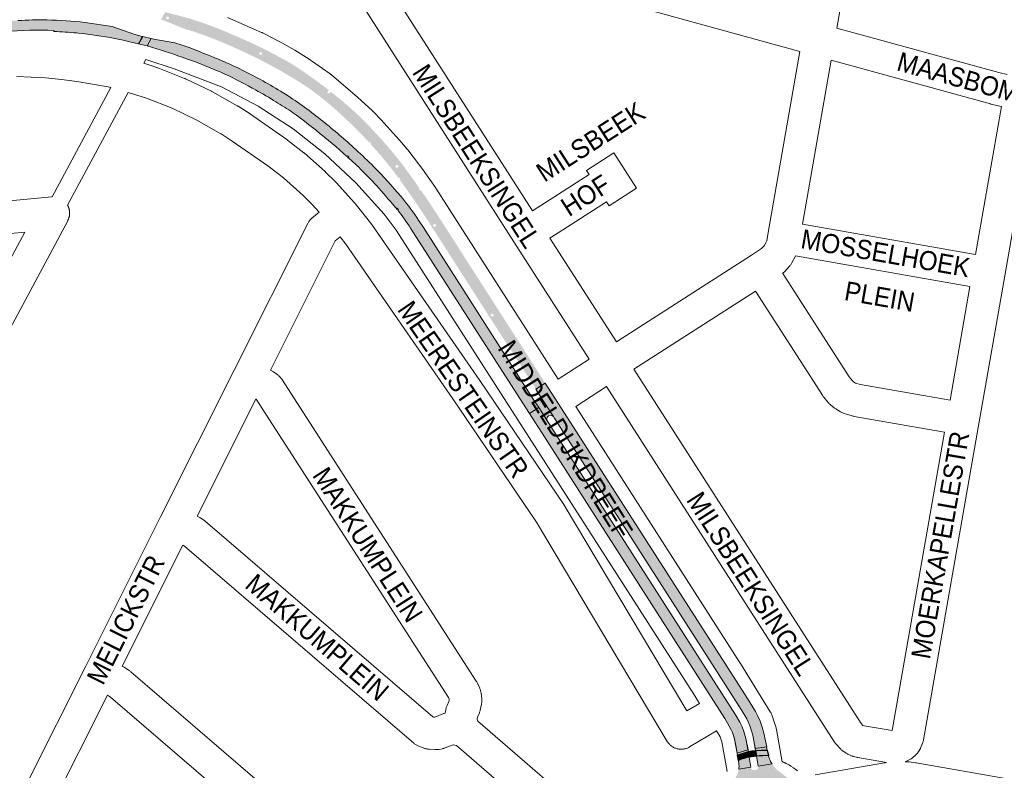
# Paper-space layout 'Layout1' of a CAD drawing. Header units: metres. Extents: x 123097 to 144122, y 392739 to 407589.
# Tile 82 of 256: x 127243 to 127638, y 400354 to 400655. Entities that reach past the tile are written whole.
import ezdxf
from ezdxf.enums import TextEntityAlignment as Align

# ---------------------------------------------------------------- set-up
doc = ezdxf.new("R2010")
doc.units = ezdxf.units.M
doc.header["$MEASUREMENT"] = 0
for name, color, linetype, lineweight in [('gs-anno-wegen algemeen tekst', 7, 'Continuous', 0), ('gs-knt-aanvullende hoofdweg', 7, 'Continuous', 0), ('gs-knt-fietspaden', 7, 'Continuous', 0), ('gs-knt-wegen algemeen', 7, 'Continuous', 0), ('ir-ARC-asfalt-hoofdwegen-te inspecteren', 5, 'Continuous', 0), ('ir-ARC-fietspaden naastliggend- te inspecteren', 1, 'Continuous', 0)]:
    doc.layers.add(name, color=color, linetype=linetype, lineweight=lineweight)
doc.styles.add('Style-Arial', font='arial.ttf')

psp = doc.layouts.get("Layout1")

# ---------------------------------------------------------------- hatches: boundary and pattern name
at = {"layer": 'ir-ARC-asfalt-hoofdwegen-te inspecteren', "linetype": 'Continuous', "lineweight": 13, "extrusion": (0, 0, -1)}
for points in [[(-127242.543, 400654.921, 0.0171501), (-127254.204, 400655.137, 0.0188888), (-127269.505, 400654.146), (-127280.366, 400652.511), (-127289.096, 400649.477), (-127292.483, 400648.563), (-127290.989, 400645.584), (-127287.949, 400646.291), (-127286.874, 400646.541), (-127285.416, 400646.882), (-127282.136, 400647.572), (-127282.137, 400647.576), (-127281.401, 400647.722), (-127281.401, 400647.72, -0.0208853), (-127266.832, 400649.876), (-127266.832, 400649.878), (-127266.086, 400649.952), (-127266.085, 400649.947, -0.0101863), (-127257.009, 400650.519), (-127257.031, 400650.952, -0.0323389), (-127237.36, 400650.482), (-127190.721, 400646.1), (-127190.793, 400645.692), (-127190.788, 400645.692), (-127190.786, 400645.709), (-127190.04, 400645.639), (-127190.041, 400645.622), (-127175.389, 400644.248), (-127175.387, 400644.267), (-127174.641, 400644.197), (-127174.642, 400644.178), (-127158.97, 400642.709), (-127158.968, 400642.724), (-127158.222, 400642.654), (-127158.223, 400642.639), (-127143.57, 400641.265), (-127143.569, 400641.272), (-127142.823, 400641.202), (-127142.823, 400641.195), (-127136.091, 400640.564), (-127136.091, 400640.565), (-127136.038, 400640.56), (-127135.618, 400645.033), (-127234.548, 400654.349), (-127238.541, 400654.698)], [(-127535.391, 400362.788), (-127535.657, 400361.455), (-127531.275, 400359.995), (-127530.121, 400366.368), (-127530.065, 400366.597, -0.0344659), (-127529.255, 400369.093), (-127529.255, 400369.093), (-127529.613, 400368.194), (-127529.964, 400367.007), (-127530.261, 400365.806), (-127530.35, 400365.192), (-127530.738, 400363.134), (-127531.182, 400360.78), (-127535.511, 400362.082), (-127535.196, 400363.854), (-127534.762, 400366.246, 0.0230723)], [(-127538.917, 400359.585, 0.0277849), (-127543.739, 400359.751), (-127543.799, 400359.59), (-127544.151, 400358.464, -0.0485584), (-127545.159, 400356.476), (-127539.622, 400355.552)]]:
    psp.add_hatch(color=5, dxfattribs=at).paths.add_polyline_path(points)
h = psp.add_hatch(color=5, dxfattribs=at)
h.paths.add_polyline_path([(-127305.773, 400657.24, 0.0201285), (-127315.418, 400654.432, 0.02322), (-127329.17, 400649.041, 0.0317691), (-127352.703, 400637.339), (-127354.997, 400635.832, 0.0302409), (-127374.68, 400620.913), (-127375.119, 400620.509), (-127375.133, 400620.523, 0.0005873), (-127375.496, 400620.209, 0.0304801), (-127386.654, 400609.123), (-127387.911, 400607.797), (-127392.006, 400603.115), (-127394.814, 400599.734), (-127397.316, 400596.462), (-127399.748, 400593.138), (-127403.736, 400587.543), (-127403.411, 400587.316), (-127403.841, 400586.701), (-127404.162, 400586.926), (-127407.483, 400582.108), (-127411.874, 400575.398), (-127412.866, 400573.848), (-127412.864, 400573.846), (-127413.268, 400573.214), (-127413.271, 400573.216), (-127421.758, 400559.957), (-127421.74, 400559.946), (-127422.144, 400559.314), (-127422.162, 400559.326), (-127430.646, 400546.071), (-127430.629, 400546.06), (-127431.033, 400545.428), (-127431.051, 400545.439), (-127439.525, 400532.2), (-127439.52, 400532.197), (-127439.924, 400531.565), (-127439.93, 400531.569), (-127447.874, 400519.157), (-127447.859, 400519.148), (-127448.265, 400518.516), (-127448.279, 400518.525), (-127454.184, 400509.3), (-127450.425, 400506.896), (-127428.779, 400540.629), (-127406.996, 400574.682), (-127402.216, 400581.85), (-127399.843, 400585.237), (-127397.94, 400587.953), (-127395.493, 400591.369), (-127395.713, 400591.066), (-127396.037, 400591.301), (-127395.596, 400591.908), (-127395.273, 400591.672), (-127395.493, 400591.369), (-127392.551, 400595.349), (-127390.219, 400598.256), (-127387.829, 400601.116), (-127383.367, 400606.08), (-127382.958, 400606.52, -0.0241141), (-127372.117, 400617.243, -0.032408), (-127359.698, 400627.458), (-127359.699, 400627.46), (-127359.087, 400627.894), (-127359.081, 400627.885, -0.0107213), (-127352.256, 400632.213, -0.0161072), (-127341.761, 400638.106, -0.021269), (-127326.855, 400645.155, -0.0209937), (-127314.523, 400649.984), (-127313.696, 400650.256), (-127313.7, 400650.268), (-127312.988, 400650.502), (-127312.984, 400650.49), (-127312.657, 400650.597), (-127309.286, 400651.638), (-127300.843, 400655.062), (-127300.366, 400655.238), (-127300.002, 400655.317), (-127301.65, 400658.264)])
h.paths.add_polyline_path([(-127432.725, 400535.915), (-127433.568, 400536.454), (-127433.029, 400537.297), (-127432.186, 400536.758)], flags=16)
h.paths.add_polyline_path([(-127394.568, 400595.628), (-127395.357, 400596.243), (-127394.742, 400597.032), (-127393.953, 400596.417)], flags=16)
h.paths.add_polyline_path([(-127409.59, 400571.957), (-127410.442, 400572.481), (-127409.918, 400573.333), (-127409.066, 400572.809)], flags=16)
h.paths.add_polyline_path([(-127384.01, 400605.381), (-127384.304, 400605.653), (-127383.796, 400606.204), (-127383.502, 400605.933)], flags=16)
h.paths.add_polyline_path([(-127367.473, 400625.517), (-127368.087, 400626.307), (-127367.297, 400626.921), (-127366.683, 400626.131)], flags=16)
h.paths.add_polyline_path([(-127340.221, 400641.021), (-127340.615, 400641.941), (-127339.695, 400642.335), (-127339.301, 400641.415)], flags=16)
h.paths.add_polyline_path([(-127302.952, 400655.317), (-127303.22, 400656.281), (-127302.256, 400656.549), (-127301.988, 400655.585)], flags=16)
at = {"layer": 'ir-ARC-asfalt-hoofdwegen-te inspecteren', "linetype": 'Continuous', "lineweight": 13}
for points in [[(127310.159, 400639.592, 0.0138436), (127296.6, 400644.133), (127295.765, 400644.365), (127295.766, 400644.368), (127295.044, 400644.572), (127295.043, 400644.566), (127294.742, 400644.65), (127294.445, 400644.724), (127296.028, 400647.704), (127297.073, 400647.453), (127305.573, 400646.019), (127308.107, 400645.207), (127311.228, 400644.066), (127314.325, 400642.85, -0.020417), (127331.565, 400635.502, -0.0233787), (127347.957, 400626.537), (127349.979, 400625.289, -0.0296585), (127364.86, 400614.482, -0.0225659), (127378.124, 400603.065, -0.0213854), (127385.4, 400596.174, -0.0181282), (127396.228, 400584.384), (127396.864, 400583.589, -0.019398), (127403.357, 400574.734), (127405.315, 400571.826), (127407.153, 400568.841), (127449.627, 400502.524), (127451.55, 400499.51), (127447.787, 400497.104), (127447.518, 400497.524), (127400.116, 400571.522, 0.0270277), (127394.957, 400578.731), (127395.268, 400578.972), (127394.808, 400579.564), (127394.492, 400579.319), (127394.722, 400579.023), (127392.869, 400581.254, 0.0108001), (127385.477, 400589.674), (127385.482, 400589.678), (127384.964, 400590.222), (127384.964, 400590.221), (127383.004, 400592.265), (127380.711, 400594.506, 0.045096), (127374.836, 400600.029), (127375.147, 400599.819), (127375.371, 400600.15), (127374.749, 400600.57), (127374.557, 400600.286), (127370.077, 400604.289), (127365.741, 400607.933), (127365.743, 400607.936), (127365.454, 400608.174, 0.0203911), (127352.684, 400618.032), (127352.687, 400618.036), (127352.069, 400618.462), (127352.066, 400618.457, 0.0097967), (127345.165, 400622.851, 0.0114245), (127336.899, 400627.633), (127336.899, 400627.634), (127336.57, 400627.813, 0.0217053), (127323.95, 400634.139), (127323.951, 400634.139), (127323.265, 400634.445), (127323.265, 400634.443, 0.0194938)], [(127538.318, 400363.204, 0.0046825), (127538.209, 400364.001), (127538.442, 400362.579), (127542.949, 400363.268), (127543.178, 400361.979), (127540.856, 400361.923), (127538.54, 400361.837)], [(127531.829, 400354.344, 0.0665151), (127531.855, 400356.599), (127531.694, 400357.644), (127531.666, 400357.797, -0.0845386), (127536.033, 400359.198), (127536.699, 400355.089)]]:
    psp.add_hatch(color=5, dxfattribs=at).paths.add_polyline_path(points)
for points in [[(127538.442, 400362.579), (127538.168, 400364.25), (127537.92, 400365.721), (127537.441, 400367.968), (127536.837, 400370.185), (127536.286, 400371.749), (127535.633, 400373.274), (127535.004, 400374.517), (127532.798, 400378.277), (127482.843, 400456.309), (127458.946, 400493.552), (127457.819, 400495.308), (127457.772, 400495.434), (127457.467, 400495.909), (127452.02, 400504.41), (127450.425, 400506.896), (127454.184, 400509.3), (127463.075, 400495.449), (127463.147, 400495.337), (127535.312, 400382.676), (127538.482, 400377.49), (127539.525, 400375.553), (127540.452, 400373.559), (127541.257, 400371.196), (127541.863, 400368.774), (127542.494, 400365.71), (127543.039, 400363.282)], [(127451.55, 400499.51), (127454.804, 400494.41), (127454.758, 400494.845), (127454.959, 400495.597), (127455.465, 400496.189), (127456.139, 400496.429), (127456.846, 400496.325), (127457.467, 400495.909), (127452.02, 400504.41), (127452.213, 400503.851), (127452.185, 400503.26), (127451.95, 400502.713), (127451.513, 400502.308), (127450.87, 400502.119), (127450.203, 400502.176), (127449.627, 400502.524)], [(127449.664, 400494.179), (127451.401, 400491.472), (127452.601, 400489.601), (127474.075, 400456.135), (127526.157, 400374.73), (127527.323, 400372.82), (127528.65, 400370.411), (127529.166, 400369.317), (127529.613, 400368.194), (127529.964, 400367.007), (127530.261, 400365.806), (127530.35, 400365.192), (127530.738, 400363.134), (127531.182, 400360.78), (127535.511, 400362.082), (127535.196, 400363.854), (127534.694, 400366.618), (127533.875, 400369.506), (127533.193, 400371.393), (127532.303, 400373.174), (127530.54, 400376.191), (127456.464, 400491.88), (127455.306, 400493.689), (127455.221, 400493.756), (127454.804, 400494.41), (127451.55, 400499.51), (127447.787, 400497.104)]]:
    psp.add_hatch(color=5, dxfattribs=at).paths.add_polyline_path(points, flags=0)
h = psp.add_hatch(color=5, dxfattribs=at)
h.paths.add_polyline_path([(127527.336, 400326.933, 0.0919686), (127524.543, 400328.23), (127523.755, 400332.574), (127523.885, 400332.597, 0.4199704), (127524.68, 400333.733), (127524.504, 400334.734, 0.4039258), (127523.381, 400335.538), (127523.244, 400335.512), (127522.213, 400341.232, 0.0358821), (127523.805, 400342.431), (127523.807, 400342.429), (127523.928, 400342.539, 0.0044396), (127524.111, 400342.705), (127524.361, 400342.933), (127524.357, 400342.939, 0.0322702), (127525.559, 400344.268), (127527.875, 400347.351), (127527.881, 400347.347), (127528.333, 400347.945), (127528.326, 400347.951), (127530.019, 400350.205, 0.0425797), (127530.832, 400351.407), (127530.837, 400351.404), (127530.937, 400351.599, 0.0048824), (127531.013, 400351.747), (127531.179, 400352.072), (127531.169, 400352.077, 0.0694998), (127531.829, 400354.344), (127536.699, 400355.089), (127536.752, 400354.759, 0.3838315), (127537.861, 400353.932), (127538.857, 400354.087, 0.4388428), (127539.693, 400355.149), (127539.622, 400355.552), (127545.159, 400356.476, 0.0771777), (127547.534, 400353.76), (127548.33, 400353.185), (127551.377, 400350.798), (127551.372, 400350.792), (127551.964, 400350.33), (127551.967, 400350.335), (127555.013, 400347.949), (127555.024, 400347.94, 0.0409567), (127556.159, 400347.149), (127556.154, 400347.139), (127556.82, 400346.795), (127556.823, 400346.801, 0.0361901), (127557.965, 400346.363), (127558.58, 400341.746, 0.3081592), (127558.095, 400340.731), (127558.226, 400339.745, 0.3130596), (127559.011, 400338.952), (127559.942, 400332.913, 0.0703762), (127557.201, 400330.226), (127554.82, 400327.17), (127554.805, 400327.182), (127554.341, 400326.592), (127554.359, 400326.578), (127551.648, 400323.097, 0.0759822), (127550.589, 400320.823), (127545.825, 400320.066, 0.3369399), (127544.784, 400320.575), (127543.779, 400320.428, 0.3246104), (127543.006, 400319.534), (127538.318, 400318.611), (127538.318, 400318.844), (127537.318, 400318.844), (127537.318, 400318.414), (127537.212, 400318.393, 0.0221992), (127536.338, 400319.573), (127536.34, 400319.575), (127535.856, 400320.147), (127535.852, 400320.144, 0.0364679), (127534.122, 400321.822), (127531.028, 400324.185), (127531.028, 400324.185), (127530.432, 400324.641), (127530.429, 400324.637)])
h.paths.add_polyline_path([(127540.797, 400326.311), (127538.726, 400326.628), (127536.753, 400327.331), (127534.949, 400328.396), (127533.38, 400329.784), (127532.102, 400331.445), (127531.162, 400333.317), (127530.595, 400335.334), (127530.508, 400336.373), (127530.325, 400337.361), (127530.423, 400337.379), (127530.42, 400337.42), (127530.645, 400339.503), (127531.26, 400341.506), (127532.244, 400343.355), (127533.56, 400344.985), (127535.162, 400346.335), (127536.991, 400347.357), (127538.987, 400348.015), (127540.916, 400348.275), (127543.008, 400348.171), (127545.042, 400347.671), (127546.945, 400346.795), (127548.647, 400345.574), (127550.087, 400344.052), (127551.212, 400342.285), (127551.982, 400340.337), (127552.368, 400338.278), (127552.357, 400336.184), (127551.948, 400334.129), (127551.158, 400332.189), (127550.013, 400330.434), (127548.557, 400328.928), (127546.842, 400327.725), (127544.929, 400326.87), (127542.889, 400326.393)], flags=16)
at = {"layer": 'ir-ARC-fietspaden naastliggend- te inspecteren', "linetype": 'Continuous', "lineweight": 30}
for points in [[(127543.739, 400359.751, 0.0277849), (127538.917, 400359.585), (127538.54, 400361.837), (127540.856, 400361.923), (127543.178, 400361.979)], [(127536.033, 400359.198, 0.0845386), (127531.666, 400357.797), (127531.275, 400359.995), (127535.657, 400361.455)]]:
    psp.add_hatch(color=1, dxfattribs=at).paths.add_polyline_path(points)
at = {"layer": 'ir-ARC-fietspaden naastliggend- te inspecteren', "linetype": 'Continuous', "lineweight": 30, "extrusion": (0, 0, -1)}
psp.add_hatch(color=1, dxfattribs=at).paths.add_polyline_path([(-127536.033, 400359.198), (-127535.657, 400361.455), (-127537.05, 400361.679), (-127538.54, 400361.837), (-127538.917, 400359.585)], flags=0)
at = {"layer": 'ir-ARC-fietspaden naastliggend- te inspecteren', "linetype": 'Continuous', "lineweight": 30}
h = psp.add_hatch(color=1, dxfattribs=at)
h.paths.add_polyline_path([(127535.852, 400320.144, 0.0364679), (127534.122, 400321.822), (127530.73, 400324.413), (127530.432, 400324.641), (127530.429, 400324.637), (127527.336, 400326.933, 0.0919686), (127524.543, 400328.23), (127523.755, 400332.574), (127523.885, 400332.597, 0.4199704), (127524.68, 400333.733), (127524.504, 400334.734, 0.4039258), (127523.381, 400335.538), (127523.244, 400335.512), (127522.213, 400341.232, 0.0358821), (127523.805, 400342.431), (127523.807, 400342.429), (127523.928, 400342.539, 0.0044396), (127524.111, 400342.705), (127524.361, 400342.933), (127524.357, 400342.939, 0.0322702), (127525.559, 400344.268), (127527.875, 400347.351), (127527.881, 400347.347), (127528.333, 400347.945), (127528.326, 400347.951), (127530.019, 400350.205, 0.0425797), (127530.832, 400351.407), (127530.837, 400351.404), (127530.937, 400351.599, 0.0048824), (127531.013, 400351.747), (127531.179, 400352.072), (127531.169, 400352.077, 0.0694998), (127531.829, 400354.344), (127536.699, 400355.089), (127536.752, 400354.759, 0.3838315), (127537.861, 400353.932), (127538.857, 400354.087, 0.4388428), (127539.693, 400355.149), (127539.622, 400355.552), (127545.159, 400356.476, 0.0771777), (127547.534, 400353.76), (127548.33, 400353.185), (127551.377, 400350.798), (127551.372, 400350.792), (127551.964, 400350.33), (127551.967, 400350.335), (127555.013, 400347.949), (127555.024, 400347.94, 0.0409567), (127556.159, 400347.149), (127556.154, 400347.139), (127556.82, 400346.795), (127556.823, 400346.801, 0.0361901), (127557.965, 400346.363), (127558.58, 400341.746, 0.3081592), (127558.095, 400340.731), (127558.226, 400339.745, 0.3130596), (127559.011, 400338.952), (127559.942, 400332.913, 0.0703762), (127557.201, 400330.226), (127554.82, 400327.17), (127554.805, 400327.182), (127554.341, 400326.592), (127554.359, 400326.578), (127551.648, 400323.097, 0.0759822), (127550.589, 400320.823), (127545.825, 400320.066, 0.3369399), (127544.784, 400320.575), (127543.779, 400320.428, 0.3246104), (127543.006, 400319.534), (127538.318, 400318.611), (127538.318, 400318.844), (127537.318, 400318.844), (127537.318, 400318.414), (127537.212, 400318.393, 0.0221992), (127536.338, 400319.573), (127536.34, 400319.575), (127535.856, 400320.147)])
h.paths.add_polyline_path([(127540.797, 400326.311), (127538.726, 400326.628), (127536.753, 400327.331), (127534.949, 400328.396), (127533.38, 400329.784), (127532.102, 400331.445), (127531.162, 400333.317), (127530.595, 400335.334), (127530.508, 400336.373), (127530.325, 400337.361), (127530.423, 400337.379), (127530.42, 400337.42), (127530.645, 400339.503), (127531.26, 400341.506), (127532.244, 400343.355), (127533.56, 400344.985), (127535.162, 400346.335), (127536.991, 400347.357), (127538.987, 400348.015), (127540.916, 400348.275), (127543.008, 400348.171), (127545.042, 400347.671), (127546.945, 400346.795), (127548.647, 400345.574), (127550.087, 400344.052), (127551.212, 400342.285), (127551.982, 400340.337), (127552.368, 400338.278), (127552.357, 400336.184), (127551.948, 400334.129), (127551.158, 400332.189), (127550.013, 400330.434), (127548.557, 400328.928), (127546.842, 400327.725), (127544.929, 400326.87), (127542.889, 400326.393)], flags=16)

# ---------------------------------------------------------------- linework, layer by layer
at = {"layer": 'gs-knt-aanvullende hoofdweg', "color": 7, "linetype": 'Continuous', "flags": 128}
for points in [[(127326.696, 400656.177), (127340.297, 400650.157), (127340.339, 400650.138), (127340.367, 400650.125), (127340.529, 400650.052), (127340.758, 400649.938), (127348.247, 400646.054), (127348.48, 400645.927), (127353.356, 400643.175), (127353.631, 400643.012), (127358.334, 400640.087), (127358.641, 400639.886), (127367.831, 400633.527), (127368.036, 400633.379), (127368.137, 400633.303), (127368.171, 400633.275), (127368.174, 400633.273), (127368.237, 400633.225), (127368.432, 400633.064), (127378.811, 400624.208), (127379.018, 400624.025), (127384.76, 400618.748), (127384.982, 400618.535), (127385.077, 400618.437), (127385.112, 400618.4), (127385.196, 400618.313), (127388.259, 400615.102), (127388.377, 400614.976), (127395.574, 400607.073), (127395.608, 400607.034), (127395.815, 400606.798), (127398.744, 400603.299), (127398.862, 400603.153), (127398.977, 400603.005), (127405.388, 400594.516), (127405.523, 400594.331), (127410.093, 400587.88), (127410.288, 400587.591), (127459.379, 400510.97)], [(127516.026, 400380.761), (127513.463, 400384.914), (127394.342, 400570.707), (127389.477, 400577.217), (127378.166, 400589.744), (127365.686, 400601.342), (127352.964, 400611.478), (127338.954, 400620.516), (127324.233, 400628.228), (127305.288, 400635.55), (127293.896, 400639.252), (127293.086, 400637.744)], [(127466.402, 400500.007), (127532.435, 400396.929), (127532.508, 400396.812), (127544.448, 400377.395), (127544.625, 400377.091), (127544.788, 400376.78), (127544.936, 400376.462), (127545.068, 400376.136), (127545.186, 400375.806), (127546.665, 400371.304), (127546.767, 400370.967), (127546.853, 400370.625), (127546.923, 400370.279), (127549.235, 400357.326)], [(127527.158, 400353.396), (127525.005, 400365.288), (127524.356, 400367.264), (127522.864, 400369.681)], [(127549.235, 400357.326), (127549.506, 400357.22), (127549.765, 400357.113), (127550.204, 400356.921), (127550.322, 400356.869), (127550.39, 400356.837), (127550.498, 400356.79), (127550.622, 400356.729), (127550.692, 400356.695), (127550.786, 400356.648), (127551.416, 400356.332), (127551.686, 400356.189), (127551.989, 400356.021), (127552.061, 400355.981), (127552.117, 400355.948), (127552.167, 400355.921), (127552.256, 400355.867), (127552.341, 400355.817), (127552.355, 400355.809), (127552.392, 400355.785), (127552.442, 400355.755), (127552.532, 400355.694), (127552.615, 400355.642), (127552.71, 400355.577), (127553.579, 400354.992), (127553.653, 400354.946), (127553.705, 400354.907), (127553.915, 400354.76), (127554.65, 400354.226), (127554.766, 400354.143), (127554.903, 400354.039), (127554.989, 400353.975), (127555.022, 400353.948), (127555.064, 400353.916), (127555.314, 400353.705)], [(127562.441, 400352.094), (127590.265, 400356.88), (127590.27, 400356.881), (127590.591, 400356.929), (127591.051, 400356.988)], [(127598.592, 400357.339), (127599.554, 400357.296), (127599.875, 400357.274), (127600.198, 400357.239), (127602.744, 400356.904), (127603.055, 400356.856), (127603.058, 400356.856), (127667.101, 400345.68)]]:
    psp.add_lwpolyline(points, dxfattribs=at)
at = {"layer": 'gs-knt-fietspaden', "color": 7, "linetype": 'Continuous', "flags": 128}
for points in [[(127256.307, 400584.107), (127279.9, 400628.031)], [(127286.821, 400626.08), (127262.491, 400580.785)]]:
    psp.add_lwpolyline(points, dxfattribs=at)
at = {"layer": 'gs-knt-wegen algemeen', "color": 7, "linetype": 'Continuous', "flags": 128}
for points in [[(127597.046, 400798.218), (127596.369, 400795.546), (127571.184, 400651.818)], [(127556.319, 400642.414), (127479.891, 400663.675), (127418.872, 400680.375), (127393.365, 400686.914)], [(127390.969, 400669.245), (127449.025, 400578.56)], [(127471.773, 400518.91), (127441.571, 400566.055), (127379.993, 400662.242)], [(127571.184, 400651.818), (127636.119, 400634.044), (127639.486, 400633.25)], [(127482.736, 400525.933), (127536.988, 400560.688), (127540.969, 400563.341), (127542.029, 400564.482), (127542.839, 400565.984), (127543.008, 400566.521), (127543.473, 400569.029), (127556.319, 400642.414)], [(127568.928, 400638.937), (127557.414, 400573.164)], [(127637.237, 400620.403), (127633.018, 400621.398), (127632.793, 400621.455), (127568.928, 400638.937)], [(127293.086, 400637.744), (127298.348, 400636.056), (127298.551, 400635.987), (127298.753, 400635.911), (127309.428, 400631.69), (127309.637, 400631.603), (127309.843, 400631.509), (127320.198, 400626.556), (127320.401, 400626.454), (127320.601, 400626.346), (127330.586, 400620.683), (127330.732, 400620.595), (127330.868, 400620.512), (127330.873, 400620.509)], [(127279.9, 400628.031), (127278.761, 400628.333), (127266.257, 400630.489), (127259.991, 400631.277), (127253.698, 400631.875), (127242.09, 400632.467)], [(127324.159, 400609.36), (127324.014, 400609.441), (127314.375, 400614.908), (127304.429, 400619.665), (127294.165, 400623.724), (127286.821, 400626.08)], [(127330.873, 400620.509), (127330.877, 400620.507), (127330.88, 400620.504)], [(127330.873, 400620.509), (127330.877, 400620.507), (127330.88, 400620.504)], [(127330.88, 400620.504), (127335.715, 400617.418), (127335.943, 400617.265), (127350.469, 400607.104), (127350.604, 400607.008), (127350.735, 400606.908), (127357.229, 400601.856), (127357.39, 400601.727), (127357.546, 400601.593), (127365.794, 400594.294), (127365.925, 400594.174), (127366.053, 400594.051), (127369.971, 400590.182), (127370.096, 400590.056), (127370.216, 400589.927), (127377.62, 400581.773), (127377.922, 400581.417), (127384.564, 400572.956), (127384.682, 400572.8), (127384.796, 400572.641), (127427.855, 400510.434), (127427.892, 400510.38), (127461.593, 400460.634), (127461.697, 400460.476), (127461.796, 400460.315)], [(127626.838, 400561.007), (127637.237, 400620.403)], [(127649.847, 400616.931), (127638.54, 400552.349), (127628.291, 400493.81)], [(127324.166, 400609.356), (127324.162, 400609.357), (127324.159, 400609.36)], [(127324.166, 400609.356), (127324.162, 400609.357), (127324.159, 400609.36)], [(127363.443, 400578.018), (127360.697, 400581.042), (127357.031, 400584.662), (127349.072, 400591.706), (127342.871, 400596.53), (127328.593, 400606.518), (127324.166, 400609.356)], [(127324.17, 400609.356), (127324.166, 400609.356)], [(127106.635, 400569.964), (127254.645, 400583.953), (127256.193, 400584.099), (127256.307, 400584.107)], [(127262.491, 400580.785), (127262.525, 400580.725), (127262.527, 400580.722), (127262.529, 400580.717)], [(127262.529, 400580.717), (127262.599, 400580.584), (127262.672, 400580.439), (127262.737, 400580.299), (127262.802, 400580.15), (127262.86, 400580.006), (127262.918, 400579.855), (127262.969, 400579.709), (127263.02, 400579.554), (127263.064, 400579.406), (127263.107, 400579.249), (127263.144, 400579.099), (127263.179, 400578.941), (127263.208, 400578.789), (127263.236, 400578.629), (127263.258, 400578.476), (127263.277, 400578.314), (127263.292, 400578.16), (127263.303, 400577.998), (127263.311, 400577.844), (127263.314, 400577.681), (127263.314, 400577.527), (127263.31, 400577.364), (127263.302, 400577.21), (127263.29, 400577.048), (127263.274, 400576.894), (127263.254, 400576.733), (127263.231, 400576.58), (127263.203, 400576.42), (127263.173, 400576.268), (127263.137, 400576.11), (127263.1, 400575.96), (127263.056, 400575.803), (127263.012, 400575.655), (127262.96, 400575.501), (127262.909, 400575.355), (127262.85, 400575.204), (127262.791, 400575.061), (127262.725, 400574.912), (127262.66, 400574.772), (127262.586, 400574.627), (127262.542, 400574.542)], [(127246.407, 400349.122), (127269.778, 400395.741), (127299.956, 400455.936), (127329.353, 400514.572), (127358.888, 400573.485), (127359.026, 400573.744), (127359.174, 400573.996), (127359.334, 400574.242), (127359.505, 400574.48), (127359.686, 400574.71), (127359.878, 400574.932), (127360.079, 400575.145), (127360.29, 400575.348), (127360.509, 400575.542), (127363.443, 400578.018)], [(127262.539, 400574.536), (127226.18, 400506.816), (127189.815, 400439.093), (127167.814, 400398.12)], [(127262.542, 400574.542), (127262.54, 400574.539), (127262.539, 400574.536)], [(127262.542, 400574.542), (127262.54, 400574.539), (127262.539, 400574.536)], [(127557.414, 400573.164), (127626.838, 400561.007)], [(127245.323, 400569.994), (127106.72, 400556.894)], [(127216.359, 400516.049), (127245.323, 400569.994)], [(127371.845, 400568.072), (127369.928, 400566.454), (127343.924, 400514.583)], [(127522.864, 400369.681), (127512.05, 400363.238), (127511.771, 400363.081), (127511.486, 400362.939), (127511.193, 400362.81), (127510.895, 400362.696), (127510.591, 400362.596), (127510.283, 400362.512), (127509.971, 400362.443), (127509.656, 400362.389), (127509.339, 400362.351), (127509.02, 400362.328), (127508.7, 400362.321), (127508.381, 400362.33), (127508.062, 400362.354), (127507.746, 400362.394), (127507.431, 400362.45), (127507.119, 400362.52), (127506.811, 400362.606), (127506.508, 400362.707), (127506.211, 400362.823), (127505.919, 400362.954), (127505.634, 400363.098), (127505.356, 400363.256), (127505.087, 400363.428), (127504.826, 400363.613), (127504.575, 400363.81), (127504.333, 400364.019), (127504.102, 400364.24), (127503.883, 400364.472), (127503.675, 400364.715), (127503.479, 400364.967), (127503.295, 400365.229), (127503.125, 400365.499), (127450.707, 400453.489), (127417.131, 400503.051), (127374.202, 400565.07), (127371.845, 400568.072)], [(127456.046, 400567.596), (127482.736, 400525.933)], [(127554.636, 400560.433), (127554.591, 400560.346), (127553.093, 400557.569), (127552.958, 400557.33), (127552.812, 400557.097), (127552.657, 400556.87), (127552.492, 400556.65), (127552.318, 400556.438), (127552.135, 400556.232), (127549.989, 400553.92), (127549.776, 400553.701), (127549.553, 400553.492), (127549.453, 400553.407)], [(127624.593, 400548.183), (127554.636, 400560.433)], [(127549.453, 400553.407), (127576.086, 400511.834), (127577.447, 400510.206), (127577.835, 400509.889), (127578.717, 400509.356), (127580.701, 400508.752), (127616.589, 400502.468)], [(127616.589, 400502.468), (127624.593, 400548.183)], [(127538.579, 400546.245), (127489.759, 400514.97)], [(127614.344, 400489.643), (127578.062, 400495.996), (127577.802, 400496.047), (127577.544, 400496.108), (127577.288, 400496.18), (127574.146, 400497.137), (127573.89, 400497.221), (127573.638, 400497.316), (127573.39, 400497.42), (127573.146, 400497.535), (127572.907, 400497.66), (127572.674, 400497.795), (127570.705, 400498.986), (127570.448, 400499.15), (127570.198, 400499.325), (127569.958, 400499.512), (127568.734, 400500.512), (127568.499, 400500.713), (127568.274, 400500.925), (127568.059, 400501.147), (127567.855, 400501.38), (127565.832, 400503.8), (127565.661, 400504.014), (127565.498, 400504.235), (127565.345, 400504.463), (127538.579, 400546.245)], [(127459.379, 400510.97), (127471.773, 400518.91)], [(127343.924, 400514.583), (127344.14, 400514.476), (127344.396, 400514.342), (127344.646, 400514.197), (127344.889, 400514.04), (127345.125, 400513.874), (127346.828, 400512.611), (127347.06, 400512.431), (127347.283, 400512.241), (127347.498, 400512.041), (127347.703, 400511.831), (127347.899, 400511.613), (127348.085, 400511.385), (127348.26, 400511.15), (127348.424, 400510.907), (127426.509, 400389.716), (127426.675, 400389.445), (127426.827, 400389.166), (127426.965, 400388.88), (127427.866, 400386.894), (127427.979, 400386.629), (127428.081, 400386.36), (127428.17, 400386.087), (127428.247, 400385.81), (127428.312, 400385.529), (127428.364, 400385.247), (127428.404, 400384.962), (127428.688, 400382.539), (127428.716, 400382.236), (127428.73, 400381.933), (127428.73, 400381.629), (127428.716, 400381.325), (127428.688, 400381.022), (127428.645, 400380.721), (127428.589, 400380.423), (127428.08, 400378.037), (127428.014, 400377.76), (127427.937, 400377.487), (127427.848, 400377.218), (127427.747, 400376.952), (127427.635, 400376.692)], [(127489.759, 400514.97), (127580.897, 400372.707), (127581.606, 400371.919), (127581.672, 400371.889), (127582.129, 400371.767), (127593.362, 400369.8)], [(127478.796, 400507.947), (127466.402, 400500.007)], [(127591.051, 400356.988), (127579.602, 400358.992), (127579.323, 400359.047), (127579.046, 400359.114), (127577.783, 400359.451), (127577.521, 400359.527), (127577.262, 400359.614), (127577.006, 400359.712), (127576.756, 400359.821), (127575.642, 400360.33), (127575.402, 400360.446), (127575.166, 400360.571), (127574.936, 400360.707), (127574.712, 400360.851), (127573.697, 400361.535), (127573.437, 400361.72), (127573.187, 400361.917), (127572.947, 400362.126), (127572.717, 400362.346), (127572.498, 400362.577), (127570.866, 400364.389), (127570.692, 400364.591), (127570.526, 400364.799), (127570.369, 400365.013), (127570.221, 400365.234), (127478.796, 400507.947)], [(127338.066, 400502.899), (127314.513, 400455.92)], [(127314.513, 400455.92), (127315.294, 400455.528), (127315.529, 400455.404), (127315.76, 400455.27), (127315.985, 400455.127), (127317.006, 400454.447), (127317.224, 400454.296), (127317.435, 400454.135), (127317.64, 400453.966), (127409.096, 400375.366), (127409.37, 400375.255), (127409.831, 400375.228), (127413.012, 400376.515), (127413.29, 400376.621), (127413.574, 400376.713), (127413.861, 400376.793), (127414.03, 400376.832), (127414.259, 400378.203), (127414.312, 400378.483), (127414.377, 400378.761), (127414.454, 400379.035), (127414.544, 400379.306), (127414.645, 400379.573), (127414.758, 400379.835), (127415.495, 400381.45), (127415.631, 400382.089), (127415.59, 400382.438), (127415.306, 400383.066), (127338.122, 400502.857), (127338.066, 400502.899)], [(127628.291, 400493.81), (127605.926, 400366.068), (127605.872, 400365.791), (127605.805, 400365.517), (127605.726, 400365.245), (127605.636, 400364.978), (127605.534, 400364.714), (127604.747, 400362.801), (127604.672, 400362.63), (127604.607, 400362.485), (127604.535, 400362.342), (127604.462, 400362.199), (127604.384, 400362.06), (127604.304, 400361.922), (127604.219, 400361.787), (127604.133, 400361.652), (127604.041, 400361.521), (127603.949, 400361.391), (127603.934, 400361.373)], [(127593.362, 400369.8), (127614.344, 400489.643)], [(127461.796, 400460.315), (127510.979, 400377.756), (127516.026, 400380.761)], [(127308.678, 400444.281), (127284.335, 400395.725)], [(127466.653, 400322.133), (127418.524, 400363.804), (127417.198, 400364.164), (127414.005, 400362.872), (127413.767, 400362.78), (127413.525, 400362.699), (127413.279, 400362.626), (127413.031, 400362.564), (127412.781, 400362.511), (127411.579, 400362.282), (127411.317, 400362.238), (127411.052, 400362.204), (127410.787, 400362.181), (127410.52, 400362.169), (127410.254, 400362.168), (127409.988, 400362.178), (127407.551, 400362.318), (127407.249, 400362.342), (127406.947, 400362.381), (127406.648, 400362.433), (127406.351, 400362.5), (127406.058, 400362.58), (127405.769, 400362.674), (127405.485, 400362.781), (127403.224, 400363.696), (127402.946, 400363.816), (127402.674, 400363.948), (127402.408, 400364.094), (127402.149, 400364.251), (127401.898, 400364.421), (127401.655, 400364.602), (127401.421, 400364.794), (127309.456, 400443.832), (127309.1, 400444.069), (127308.678, 400444.281)], [(127284.335, 400395.725), (127284.693, 400395.546), (127284.93, 400395.421), (127285.161, 400395.287), (127285.386, 400395.143), (127287.225, 400393.918), (127287.443, 400393.766), (127287.656, 400393.604), (127287.861, 400393.435), (127424.739, 400275.599)], [(127278.5, 400384.086), (127255.696, 400338.598), (127246.626, 400320.506)], [(127416.249, 400265.728), (127279.67, 400383.306), (127278.5, 400384.086)], [(127427.635, 400376.692), (127426.96, 400375.212), (127426.857, 400374.596), (127426.961, 400373.913), (127427.084, 400373.615), (127477.854, 400329.655)], [(127603.93, 400361.367), (127603.475, 400360.759), (127603.314, 400360.554), (127603.146, 400360.355), (127602.969, 400360.164), (127602.785, 400359.979), (127602.594, 400359.802), (127601.847, 400359.138), (127601.635, 400358.958), (127601.415, 400358.786), (127601.188, 400358.624), (127600.955, 400358.473), (127600.715, 400358.331), (127600.469, 400358.199), (127600.218, 400358.078), (127598.592, 400357.339)], [(127603.934, 400361.373), (127603.933, 400361.37), (127603.93, 400361.367)], [(127603.934, 400361.373), (127603.933, 400361.37), (127603.93, 400361.367)]]:
    psp.add_lwpolyline(points, dxfattribs=at)
for points in [[(127449.025, 400578.56), (127471.738, 400593.111), (127470.699, 400594.733, -0.3903241), (127470.702, 400594.746), (127481.65, 400601.759, -0.3691658), (127481.662, 400601.756), (127486.213, 400594.653), (127490.75, 400587.572, -0.3903266), (127490.747, 400587.559)], [(127490.747, 400587.559), (127479.8, 400580.544, -0.3691674), (127479.787, 400580.547), (127478.761, 400582.148), (127456.046, 400567.596)]]:
    psp.add_lwpolyline(points, format="xyb", dxfattribs=at)
at = {"layer": 'ir-ARC-asfalt-hoofdwegen-te inspecteren', "color": 5, "linetype": 'Continuous', "lineweight": 13}
psp.add_lwpolyline([(127242.543, 400654.921, -0.0171501), (127254.204, 400655.137, -0.0188888), (127269.505, 400654.146), (127280.366, 400652.511), (127289.096, 400649.477), (127292.483, 400648.563), (127290.989, 400645.584), (127287.949, 400646.291), (127286.874, 400646.541), (127285.416, 400646.882), (127282.136, 400647.572), (127282.137, 400647.576), (127281.401, 400647.722), (127281.401, 400647.72, 0.0208853), (127266.832, 400649.876), (127266.832, 400649.878), (127266.086, 400649.952), (127266.085, 400649.947, 0.0101863), (127257.009, 400650.519), (127257.031, 400650.952, 0.0323389), (127237.36, 400650.482)], format="xyb", dxfattribs=at)
for points in [[(127292.705, 400648.503), (127296.028, 400647.704), (127294.445, 400644.724), (127290.989, 400645.584)], [(127457.772, 400495.434), (127457.819, 400495.308), (127458.946, 400493.552), (127482.843, 400456.309), (127532.798, 400378.277), (127535.004, 400374.517), (127535.633, 400373.274), (127536.286, 400371.749), (127536.837, 400370.185), (127537.441, 400367.968), (127537.92, 400365.721), (127538.168, 400364.25), (127538.442, 400362.579), (127543.039, 400363.282), (127542.494, 400365.71), (127541.863, 400368.774), (127541.257, 400371.196), (127540.452, 400373.559), (127539.525, 400375.553), (127538.482, 400377.49), (127535.312, 400382.676), (127463.147, 400495.337), (127463.075, 400495.449), (127454.184, 400509.3), (127450.425, 400506.896), (127452.02, 400504.41), (127457.467, 400495.909)], [(127451.55, 400499.51), (127454.804, 400494.41), (127454.758, 400494.845), (127454.959, 400495.597), (127455.465, 400496.189), (127456.139, 400496.429), (127456.846, 400496.325), (127457.467, 400495.909), (127452.02, 400504.41), (127452.213, 400503.851), (127452.185, 400503.26), (127451.95, 400502.713), (127451.513, 400502.308), (127450.87, 400502.119), (127450.203, 400502.176), (127449.627, 400502.524)], [(127449.664, 400494.179), (127451.401, 400491.472), (127452.601, 400489.601), (127474.075, 400456.135), (127526.157, 400374.73), (127527.323, 400372.82), (127528.65, 400370.411), (127529.166, 400369.317), (127529.613, 400368.194), (127529.964, 400367.007), (127530.261, 400365.806), (127530.35, 400365.192), (127530.738, 400363.134), (127531.182, 400360.78), (127535.511, 400362.082), (127535.196, 400363.854), (127534.694, 400366.618), (127533.875, 400369.506), (127533.193, 400371.393), (127532.303, 400373.174), (127530.54, 400376.191), (127456.464, 400491.88), (127455.306, 400493.689), (127455.221, 400493.756), (127454.804, 400494.41), (127451.55, 400499.51), (127447.787, 400497.104)]]:
    psp.add_lwpolyline(points, close=True, dxfattribs=at)
for points in [[(127310.159, 400639.592, 0.0138436), (127296.6, 400644.133), (127295.765, 400644.365), (127295.766, 400644.368), (127295.044, 400644.572), (127295.043, 400644.566), (127294.742, 400644.65), (127294.445, 400644.724), (127296.028, 400647.704), (127297.073, 400647.453), (127305.573, 400646.019), (127308.107, 400645.207), (127311.228, 400644.066), (127314.325, 400642.85, -0.020417), (127331.565, 400635.502, -0.0233787), (127347.957, 400626.537), (127349.979, 400625.289, -0.0296585), (127364.86, 400614.482, -0.0225659), (127378.124, 400603.065, -0.0213854), (127385.4, 400596.174, -0.0181282), (127396.228, 400584.384), (127396.864, 400583.589, -0.019398), (127403.357, 400574.734), (127405.315, 400571.826), (127407.153, 400568.841), (127449.627, 400502.524), (127451.55, 400499.51), (127447.787, 400497.104), (127447.518, 400497.524), (127400.116, 400571.522, 0.0270277), (127394.957, 400578.731), (127395.268, 400578.972), (127394.808, 400579.564), (127394.492, 400579.319), (127394.722, 400579.023), (127392.869, 400581.254, 0.0108001), (127385.477, 400589.674), (127385.482, 400589.678), (127384.964, 400590.222), (127384.964, 400590.221), (127383.004, 400592.265), (127380.711, 400594.506, 0.045096), (127374.836, 400600.029), (127375.147, 400599.819), (127375.371, 400600.15), (127374.749, 400600.57), (127374.557, 400600.286), (127370.077, 400604.289), (127365.741, 400607.933), (127365.743, 400607.936), (127365.454, 400608.174, 0.0203911), (127352.684, 400618.032), (127352.687, 400618.036), (127352.069, 400618.462), (127352.066, 400618.457, 0.0097967), (127345.165, 400622.851, 0.0114245), (127336.899, 400627.633), (127336.899, 400627.634), (127336.57, 400627.813, 0.0217053), (127323.95, 400634.139), (127323.951, 400634.139), (127323.265, 400634.445), (127323.265, 400634.443, 0.0194938)], [(127535.391, 400362.788), (127535.657, 400361.455), (127531.275, 400359.995), (127530.121, 400366.368), (127530.065, 400366.597, 0.0344659), (127529.255, 400369.093), (127529.255, 400369.093), (127529.613, 400368.194), (127529.964, 400367.007), (127530.261, 400365.806), (127530.35, 400365.192), (127530.738, 400363.134), (127531.182, 400360.78), (127535.511, 400362.082), (127535.196, 400363.854), (127534.762, 400366.246, -0.0230723)], [(127538.318, 400363.204, 0.0046825), (127538.209, 400364.001), (127538.442, 400362.579), (127542.949, 400363.268), (127543.178, 400361.979), (127540.856, 400361.923), (127538.54, 400361.837)], [(127531.829, 400354.344, 0.0665151), (127531.855, 400356.599), (127531.694, 400357.644), (127531.666, 400357.797, -0.0845386), (127536.033, 400359.198), (127536.699, 400355.089)], [(127538.917, 400359.585, -0.0277849), (127543.739, 400359.751), (127543.799, 400359.59), (127544.151, 400358.464, 0.0485584), (127545.159, 400356.476), (127539.622, 400355.552)]]:
    psp.add_lwpolyline(points, format="xyb", close=True, dxfattribs=at)
at = {"layer": 'ir-ARC-asfalt-hoofdwegen-te inspecteren', "color": 5, "linetype": 'Continuous', "lineweight": 13, "extrusion": (0, 0, -1)}
psp.add_solid([(-127292.705, 400648.503), (-127296.028, 400647.704), (-127290.989, 400645.584), (-127294.445, 400644.724)], dxfattribs=at)
at = {"layer": 'ir-ARC-fietspaden naastliggend- te inspecteren', "color": 1, "linetype": 'Continuous', "lineweight": 30}
for points in [[(127543.739, 400359.751, 0.0277849), (127538.917, 400359.585), (127538.54, 400361.837), (127540.856, 400361.923), (127543.178, 400361.979)], [(127536.033, 400359.198, 0.0845386), (127531.666, 400357.797), (127531.275, 400359.995), (127535.657, 400361.455)]]:
    psp.add_lwpolyline(points, format="xyb", close=True, dxfattribs=at)
psp.add_lwpolyline([(127536.033, 400359.198), (127535.657, 400361.455), (127537.05, 400361.679), (127538.54, 400361.837), (127538.917, 400359.585)], close=True, dxfattribs=at)

# ---------------------------------------------------------------- texts
at = {"layer": 'gs-anno-wegen algemeen tekst', "color": 7, "style": 'Style-Arial', "width": 0.909091}
for s, rotation, p in [('MAASBOMMELSTR', 344.69485, (127638.981, 400626.897)), ('MILSBEEKSINGEL', 302.64426, (127426.654, 400600.478)), ('MILSBEEK', 32.64403, (127472.345, 400606.187)), ('HOF', 32.64403, (127470.318, 400584.689)), ('MOSSELHOEK', 350.06791, (127590.696, 400561.503)), ('PLEIN', 350.06791, (127588.367, 400544.106)), ('MEERESTEINSTR', 304.55477, (127421.284, 400506.807)), ('MIDDELDIJKDREEF', 301.99001, (127462.262, 400486.717)), ('MOERKAPELLESTR', 80.06961, (127612.668, 400444.32)), ('MAKKUMPLEIN', 302.75568, (127382.943, 400444.476)), ('MILSBEEKSINGEL', 302.64424, (127536.623, 400428.819)), ('MELICKSTR', 63.37374, (127285.844, 400414.375)), ('MAKKUMPLEIN', 319.27573, (127362.68, 400407.261))]:
    psp.add_text(s, height=7.7, rotation=rotation, dxfattribs=at).set_placement(p, align=Align.MIDDLE_CENTER)

doc.saveas('drawing.dxf')
